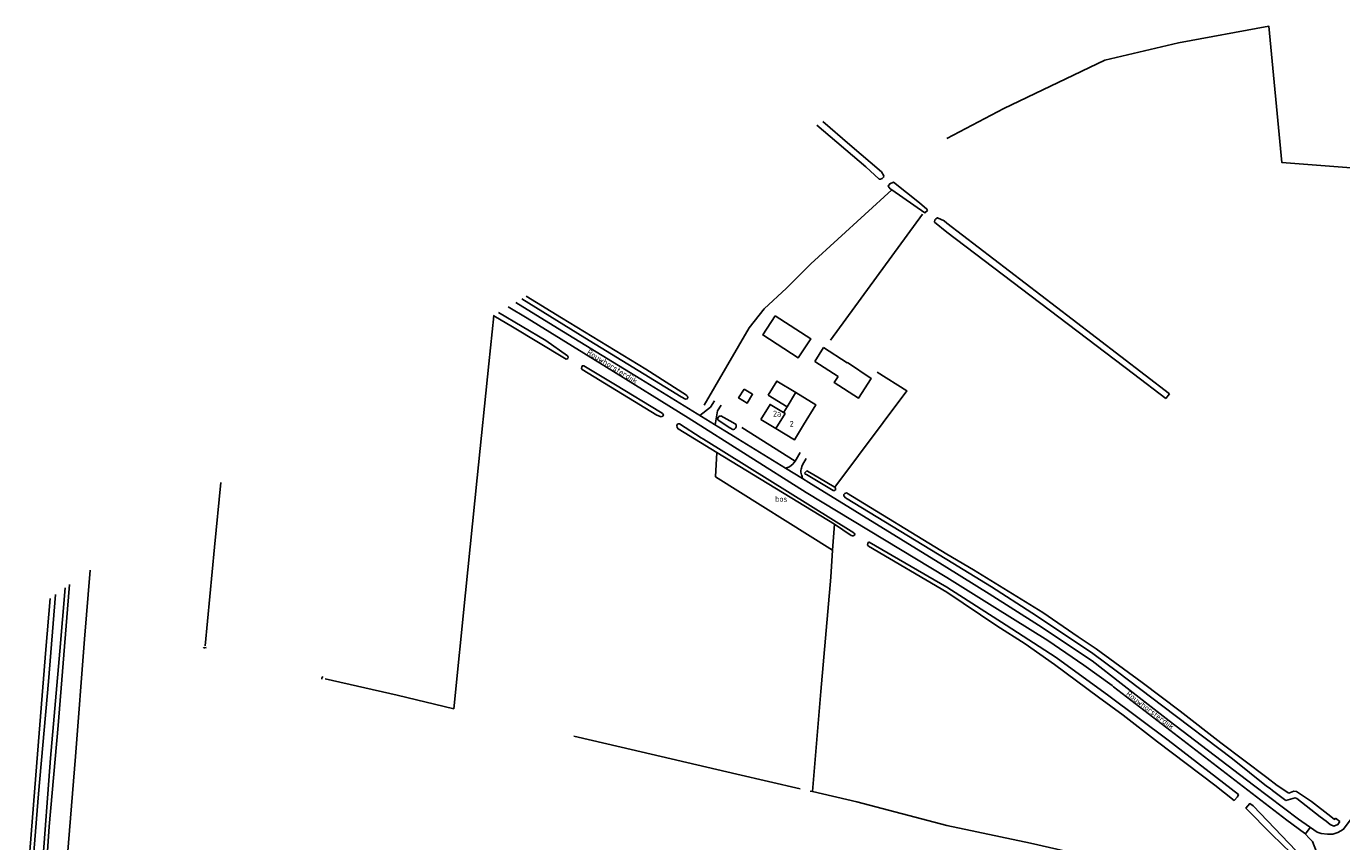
# Model space of a CAD drawing. Header units: metres. Extents: x 233829 to 239427, y 444283 to 448222.
# Tile 67 of 171: x 234600 to 235172, y 446034 to 446388. Entities that reach past the tile are written whole.
import ezdxf

# ---------------------------------------------------------------- set-up
doc = ezdxf.new("R2010")
doc.units = ezdxf.units.M
doc.header["$MEASUREMENT"] = 0
for name, color, linetype in [('CULTUURAANDUIDING', 253, 'Continuous'), ('DAKRAND-BYG', 4, 'Continuous'), ('HEK', 253, 'Continuous'), ('HOOFDGEBOUW', 4, 'Continuous'), ('HUISNUMMER', 253, 'Continuous'), ('INSTEEKSLOOT', 153, 'Continuous'), ('KANTVERH', 253, 'Continuous'), ('MIDSLTGREPPEL', 253, 'Continuous'), ('OVERIGEAFSCH', 253, 'Continuous'), ('OVLIJNOBJ', 253, 'Continuous'), ('RASTER', 253, 'Continuous'), ('STRAATNAAM', 253, 'Continuous'), ('TUSSENMUUR', 253, 'Continuous')]:
    doc.layers.add(name, color=color, linetype=linetype)
doc.styles.get("Standard").update_dxf_attribs({"font": 'iso.shx'})

msp = doc.modelspace()

# ---------------------------------------------------------------- linework, layer by layer
at = {"layer": 'DAKRAND-BYG'}
for p, q in [((234946.44, 446248.58), (234942.58, 446242.53)), ((234956.72, 446241.91), (234946.44, 446248.58)), ((234942.58, 446242.53), (234952.76, 446236.05)), ((234956.72, 446241.91), (234956.8, 446242.03))]:
    msp.add_line(p, q, dxfattribs=at)
for points in [[(234925.43, 446262.39), (234940.8, 446252.41), (234935.36, 446244.04), (234920, 446254.02), (234925.43, 446262.39)], [(234956.8, 446242.03), (234967.03, 446235.17), (234961.51, 446226.55), (234950.99, 446233.43), (234952.76, 446236.05)], [(234911.93, 446230.52), (234909.51, 446226.67), (234913.14, 446224.39), (234915.55, 446228.24), (234911.93, 446230.52)]]:
    msp.add_lwpolyline(points, dxfattribs=at)
at = {"layer": 'HEK'}
for p, q in [((234989.43, 446306.51), (234949.42, 446251.7)), ((234910.96, 446213.83), (234934.11, 446199.14))]:
    msp.add_line(p, q, dxfattribs=at)
at = {"layer": 'HOOFDGEBOUW'}
for p, q in [((234930.62, 446222.84), (234922.39, 446227.85)), ((234925.64, 446213.37), (234919.19, 446217.28)), ((234929.06, 446220.27), (234929.17, 446220.45))]:
    msp.add_line(p, q, dxfattribs=at)
for points in [[(234922.39, 446227.85), (234926.12, 446233.99), (234934.35, 446228.99)], [(234934.35, 446228.99), (234942.97, 446223.74), (234937.68, 446215.01)], [(234919.19, 446217.28), (234923.18, 446223.85), (234929.06, 446220.27)], [(234929.17, 446220.45), (234930.62, 446222.84), (234930.62, 446222.84)], [(234937.68, 446215.01), (234933.71, 446208.46), (234925.64, 446213.37)]]:
    msp.add_lwpolyline(points, dxfattribs=at)
at = {"layer": 'INSTEEKSLOOT'}
for p, q in [((235096.76, 446228.52), (235095.05, 446226.37)), ((234900.6, 446216.99), (234905.72, 446213.74)), ((234906.91, 446215.93), (234901.74, 446218.84)), ((234908.36, 446215.1), (234906.91, 446215.93)), ((234907.02, 446212.92), (234905.72, 446213.74)), ((234900.04, 446202.96), (234951.16, 446171.82)), ((235141.4, 446056.16), (235147.24, 446051.79)), ((235143.4, 446058.31), (235148.53, 446055)), ((235170.74, 446042.58), (235168.79, 446044.08))]:
    msp.add_line(p, q, dxfattribs=at)
for points in [[(234946.14, 446346.81), (234957.81, 446336.68), (234971.52, 446324.97), (234972.6, 446323.14), (234972.46, 446322.56), (234971.9, 446321.99), (234971.14, 446321.7), (234970.55, 446321.73), (234964.7, 446327.03), (234943.52, 446345.23)], [(234976.05, 446317.08), (234990.46, 446307.1), (234991.55, 446308.13), (234991.29, 446308.74), (234988.14, 446311.48), (234976.84, 446320.35), (234975.14, 446319.7), (234974.43, 446318.61), (234975.36, 446317.56), (234976.05, 446317.08)], [(235000, 446298.63), (234994.56, 446303.08), (234994.77, 446304.09), (234995.11, 446304.51), (234995.94, 446304.96), (234998.82, 446303.56), (235000, 446302.64)], [(235096.76, 446228.52), (235054.36, 446260.91), (235000, 446302.64)], [(235000, 446298.63), (235081.05, 446237.09), (235095.05, 446226.37)], [(234815.32, 446269.71), (234842.71, 446252.76), (234884.55, 446227.16), (234886.35, 446226.09), (234887.2, 446226.31), (234887.48, 446226.83), (234887.37, 446227.13), (234886.98, 446227.65), (234886.78, 446227.84), (234869.21, 446239.22)], [(234869.21, 446239.22), (234832.52, 446261.47), (234817.25, 446270.83)], [(234805.22, 446263.85), (234825.72, 446251.6), (234835.22, 446244.91), (234835.37, 446244.42), (234835.23, 446243.84), (234835, 446243.59), (234834.64, 446243.57), (234833.8, 446243.88), (234811.28, 446257.49), (234803.15, 446262.28), (234802.85, 446262.47)], [(234875.89, 446218.42), (234876.52, 446218.73), (234876.8, 446219.38), (234876.4, 446219.84), (234875.89, 446220.34), (234875.58, 446220.44), (234855.93, 446232.38), (234842.26, 446240.65), (234841.62, 446240.63), (234841.32, 446240.15), (234841.22, 446239.4), (234841.57, 446239.07), (234873.9, 446219.15), (234875.89, 446218.42)], [(234901.74, 446218.84), (234901.46, 446218.81), (234901.19, 446218.71), (234900.95, 446218.56), (234900.74, 446218.35), (234900.59, 446218.11), (234900.5, 446217.84), (234900.47, 446217.55), (234900.51, 446217.26), (234900.6, 446216.99)], [(234951.16, 446171.82), (234958.33, 446166.95), (234958.92, 446166.71), (234959.32, 446166.76), (234959.77, 446167.02), (234959.96, 446167.39), (234959.8, 446167.81), (234959.54, 446168.01), (234894.21, 446208.76), (234893.28, 446209.34), (234883.87, 446215.38), (234883.19, 446215.38), (234882.79, 446215.07), (234882.68, 446214.71), (234882.8, 446213.87), (234883.17, 446213.23), (234900.04, 446202.96)], [(234907.02, 446212.92), (234907.34, 446212.98), (234907.64, 446213.12), (234907.91, 446213.3), (234908.13, 446213.54), (234908.31, 446213.82), (234908.42, 446214.13), (234908.47, 446214.46), (234908.45, 446214.78), (234908.36, 446215.1)], [(234951.29, 446187.83), (234951.07, 446188.07), (234941.43, 446193.66), (234939.07, 446194.93), (234938.66, 446194.6), (234938.27, 446194.15), (234938.38, 446193.58), (234939.05, 446193.41), (234950.57, 446186.44)], [(234950.57, 446186.44), (234951.26, 446186.45), (234951.6, 446186.71), (234951.54, 446187.44), (234951.29, 446187.83)], [(235000, 446158.85), (234956.41, 446185.49), (234955.57, 446185.12), (234955.21, 446184.7), (234955.19, 446184.19), (234955.89, 446183.31), (235000, 446156.49)], [(235000, 446142.33), (234965.91, 446162.28), (234965.54, 446162.89), (234965.57, 446163.43), (234965.79, 446163.82), (234966.2, 446164.04), (235000, 446144.44)], [(235143.4, 446058.31), (235139.05, 446061.77), (235119.05, 446076.83), (235101.36, 446090.53), (235084.81, 446103.07), (235064.89, 446117.62), (235057.05, 446122.92), (235041.65, 446133.5), (235011.6, 446152.02), (235000, 446158.85)], [(235000, 446156.49), (235019.41, 446144.6), (235036.89, 446133.23), (235053.19, 446122.47), (235063.32, 446115.61), (235074.11, 446107.65), (235093.82, 446092.78), (235124.05, 446069.83), (235138.9, 446058.06), (235140.36, 446056.95), (235141.4, 446056.16)], [(234612.65, 446141.21), (234609.61, 446103.43), (234605.3, 446054.6), (234601.89, 446011.13), (234601.07, 446000)], [(234605.25, 446000), (234606.94, 446021.72), (234610.54, 446070.13), (234614.56, 446116.62), (234616.85, 446144.23)], [(235000, 446142.33), (235021.65, 446127.58), (235034.03, 446119.88), (235046.78, 446110.84), (235065.89, 446096.6), (235076.52, 446088.81), (235091.45, 446077.26), (235116.34, 446058.43), (235124.78, 446051.79), (235126.24, 446053.34), (235126.62, 446054.31), (235096.13, 446077.95), (235070.36, 446097.28), (235047.49, 446113.86), (235025.76, 446127.88), (235000, 446144.44)], [(235168.79, 446044.08), (235168.39, 446043.56), (235166.81, 446044.78), (235158.37, 446051.34), (235151.82, 446055.74), (235150.75, 446055.76), (235148.53, 446055)], [(235154.73, 446026.64), (235153.7, 446024.82), (235141.19, 446037.04), (235129.93, 446048.46), (235131.53, 446050.45), (235132.99, 446049.44), (235154.73, 446026.64)], [(235147.24, 446051.79), (235151.28, 446052.86), (235152.07, 446052.66), (235162.14, 446044.73), (235164.76, 446042.74), (235166.5, 446041.28), (235168.14, 446040.65), (235169.86, 446041.38), (235170.74, 446042.58)]]:
    msp.add_lwpolyline(points, dxfattribs=at)
at = {"layer": 'KANTVERH'}
for p, q in [((234897.27, 446222.69), (234892.71, 446219.01)), ((234897.27, 446222.69), (234898.95, 446225.42)), ((234900.33, 446221.03), (234901.88, 446223.55)), ((234900.33, 446221.03), (234899.34, 446214.95)), ((234904.24, 446211.94), (234909.22, 446208.87)), ((234909.22, 446208.87), (234929.89, 446196.15)), ((234929.89, 446196.15), (234937.27, 446191.6)), ((235157.83, 446040.09), (235155.76, 446037.22))]:
    msp.add_line(p, q, dxfattribs=at)
for points in [[(234812.68, 446268.17), (234830.82, 446256.94), (234866.97, 446234.77), (234900.9, 446213.99), (234904.24, 446211.94)], [(235000, 446148.69), (234938.89, 446185.54), (234887.54, 446218.05), (234852.03, 446240.05), (234817.63, 446261.31), (234809.41, 446266.28)], [(234929.89, 446196.15), (234931.64, 446196.76), (234932.49, 446197.41), (234933.11, 446197.95), (234933.55, 446198.41), (234934.11, 446199.14), (234934.47, 446199.97), (234936.2, 446202.99)], [(234938.79, 446200.31), (234937.2, 446197.63), (234936.9, 446196.81), (234936.75, 446196.22), (234936.65, 446195.77), (234936.57, 446195.2), (234936.56, 446194.48), (234936.63, 446193.83), (234936.75, 446193.31), (234936.89, 446192.94), (234937.12, 446192.52), (234937.27, 446191.6), (234939.94, 446189.96), (235000, 446153.04)], [(235000, 446153.04), (235018.37, 446141.51), (235039.83, 446127.94), (235063.1, 446112.47), (235075.66, 446102.64), (235096.56, 446086.32), (235133.17, 446058.37), (235152.75, 446043.63), (235160.79, 446038.03), (235162.54, 446037.4), (235165.32, 446037.1), (235167.72, 446037.17), (235169.81, 446037.89), (235171.19, 446038.61), (235172.31, 446039.3), (235174.72, 446042.67), (235195.7, 446068.76), (235226.09, 446105.27), (235240.81, 446123.71), (235259.11, 446149.38), (235267.13, 446162.7), (235274.53, 446176.37), (235280.64, 446190.11), (235278.14, 446193.42)], [(235000, 446148.69), (235020.79, 446135.6), (235043.86, 446121.22), (235059.47, 446110.62), (235071.73, 446101.67), (235072.36, 446101.1), (235147.67, 446043.24), (235155.41, 446037.62), (235157.81, 446034.92), (235158.78, 446033.99), (235160.62, 446029.46), (235160.96, 446025.35), (235160.46, 446022.08), (235158.85, 446019.09), (235154.89, 446012.07)]]:
    msp.add_lwpolyline(points, dxfattribs=at)
at = {"layer": 'MIDSLTGREPPEL'}
for p, q in [((234976.05, 446317.08), (234940.9, 446284.91)), ((234940.63, 446055.83), (234941.53, 446055.63))]:
    msp.add_line(p, q, dxfattribs=at)
for points in [[(234894.54, 446223.53), (234914.02, 446257.17), (234920.63, 446265.35), (234930.29, 446274.38), (234940.9, 446284.91)], [(234785.83, 446091.64), (234790.84, 446142.05), (234795.86, 446191.91), (234800.95, 446241.52), (234803.15, 446262.28)], [(234677.68, 446118.97), (234681.85, 446161.79), (234684.49, 446189.97)], [(234941.53, 446055.63), (234945.22, 446099.16), (234949.52, 446148.82), (234950.35, 446160.46), (234951.16, 446171.82)], [(234627.83, 446151.83), (234625.35, 446121.83), (234621.45, 446070.9), (234617.96, 446028.02)], [(234676.96, 446118.4), (234677.2, 446118.16), (234677.63, 446118.11), (234678.18, 446118.19), (234678.22, 446118.28)], [(234728.45, 446104.42), (234728.46, 446104.91), (234728.57, 446105.25), (234728.86, 446105.67)], [(234729.85, 446104.66), (234761.12, 446097.49), (234785.83, 446091.64)], [(234837.97, 446079.64), (234858.45, 446075), (234908.72, 446063.17), (234936.2, 446056.85)], [(234941.53, 446055.63), (234960.88, 446051.18), (235000, 446040.84)], [(235000, 446040.84), (235036.3, 446033.23), (235109.35, 446016.54), (235143.51, 446007.27), (235145.81, 446006.7)]]:
    msp.add_lwpolyline(points, dxfattribs=at)
at = {"layer": 'OVERIGEAFSCH'}
msp.add_lwpolyline([(234607.21, 446000), (234610.02, 446040.52), (234613.85, 446084.34), (234617.98, 446134.85), (234618.85, 446145.67)], dxfattribs=at)
at = {"layer": 'OVLIJNOBJ'}
msp.add_lwpolyline([(234900.04, 446202.96), (234899.46, 446192.39), (234950.35, 446160.46)], dxfattribs=at)
at = {"layer": 'RASTER'}
for points in [[(235000, 446339.37), (235024.65, 446352.39), (235068.56, 446373.38), (235100.65, 446380.93), (235139.92, 446388.13), (235145.57, 446328.89), (235203.74, 446324.45)], [(234969.74, 446237.88), (234982.56, 446229.77), (234951.29, 446187.83)], [(234610.33, 446139.54), (234608.54, 446117.35), (234604.56, 446068.28), (234600.71, 446018.59), (234600.02, 446007.5)]]:
    msp.add_lwpolyline(points, dxfattribs=at)
at = {"layer": 'TUSSENMUUR'}
for points in [[(234930.62, 446222.84), (234934.26, 446228.86), (234934.35, 446228.99)], [(234925.64, 446213.37), (234929.67, 446219.89), (234929.07, 446220.28), (234929.17, 446220.45)]]:
    msp.add_lwpolyline(points, dxfattribs=at)

# ---------------------------------------------------------------- texts
at = {"layer": 'CULTUURAANDUIDING'}
msp.add_text('bos', height=2.5, dxfattribs=at).set_placement((234925.31, 446181.55))
at = {"layer": 'HUISNUMMER'}
for s, p in [('2a', (234924.43, 446218.6)), ('2', (234931.68, 446214.18))]:
    msp.add_text(s, height=2.5, dxfattribs=at).set_placement(p)
at = {"layer": 'STRAATNAAM'}
for rotation, p in [(328.2799, (234843.35, 446245.88)), (322.6027, (235077.61, 446097.66))]:
    msp.add_text('Rouwhorsterdijk', height=2.5, rotation=rotation, dxfattribs=at).set_placement(p)

doc.saveas('drawing.dxf')
